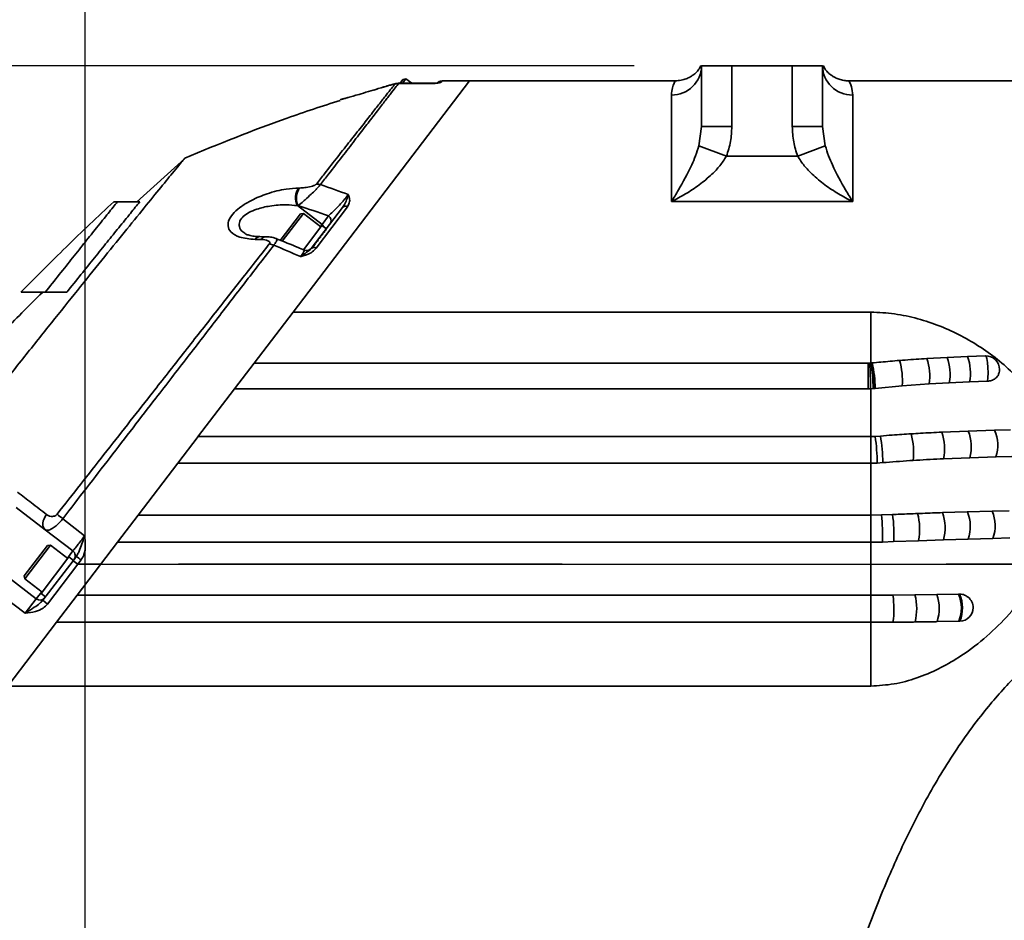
# Model space of a CAD drawing. Header units: millimetres. Extents: x -8713 to 3261, y -18743 to -8704.
# Tile 97 of 156: x -4123 to -3960, y -11282 to -11133. Entities that reach past the tile are written whole.
import ezdxf

# ---------------------------------------------------------------- set-up
doc = ezdxf.new("R2010")
doc.units = ezdxf.units.MM
doc.header["$LTSCALE"] = 10
doc.header["$PDSIZE"] = -1
doc.linetypes.add('CENTER', pattern=[50.8, 31.75, -6.35, 6.35, -6.35])
doc.layers.get('Defpoints').update_dxf_attribs({"true_color": 0x5e5e5e})
doc.layers.add('细实线层', color=7, linetype='Continuous')
doc.dimstyles.new('ISO-25', dxfattribs={"dimscale": 20, "dimtxt": 4, "dimasz": 3.05, "dimexe": 3, "dimexo": 0.625, "dimtad": 1, "dimdec": 0, "dimtxsty": 'Standard', "dimcen": 2.5, "dimclrd": 1, "dimclre": 1, "dimclrt": 4, "dimadec": 1, "dimazin": 2, "dimtfac": 1, "dimtdec": 0, "dimtmove": 0, "dimatfit": 0, "dimfxl": 1, "dimarcsym": 0})

# ---------------------------------------------------------------- blocks, each defined once
blk = doc.blocks.new('*U157')
at = {"color": 0, "linetype": 'CENTER', "transparency": 16777216}
blk.add_line((1087.7, 0), (-452.24, 0), dxfattribs=at)
blk = doc.blocks.new('*D178')
at = {"color": 1, "lineweight": -2, "transparency": 16777216}
for p, q in [((-4456.15, -11079.62), (-4456.15, -10887.56)), ((-4021.75, -11140.62), (-4516.15, -11140.62)), ((-4456.15, -11223.12), (-4456.15, -11140.62)), ((-4189.07, -11223.12), (-4516.15, -11223.12)), ((-4456.15, -11284.12), (-4456.15, -11345.12))]:
    blk.add_line(p, q, dxfattribs=at)
at = {"color": 1, "lineweight": 20, "transparency": 16777216}
for points in [[(-4466.32, -11079.62), (-4445.98, -11079.62), (-4456.15, -11140.62)], [(-4466.32, -11284.12), (-4445.98, -11284.12), (-4456.15, -11223.12)]]:
    blk.add_solid(points, dxfattribs=at)
at = {"layer": 'Defpoints', "color": 0, "lineweight": 20, "transparency": 16777216}
for p in [(-4456.15, -11140.62), (-4009.25, -11140.62), (-4176.57, -11223.12)]:
    blk.add_point(p, dxfattribs=at)
at = {"color": 4, "transparency": 16777216, "insert": (-4508.65, -10953.09), "char_height": 80, "attachment_point": 5, "rotation": 90}
blk.add_mtext('83', dxfattribs=at)
blk = doc.blocks.new('*D179')
at = {"color": 1, "lineweight": -2, "transparency": 16777216}
for p, q in [((-4112.58, -11271.71), (-4112.58, -10963.58)), ((-2969.38, -11152.6), (-2969.38, -10963.58)), ((-4051.58, -11023.58), (-3030.38, -11023.58))]:
    blk.add_line(p, q, dxfattribs=at)
at = {"color": 1, "lineweight": 20, "transparency": 16777216}
for points in [[(-4051.58, -11013.42), (-4051.58, -11033.75), (-4112.58, -11023.58)], [(-3030.38, -11013.42), (-3030.38, -11033.75), (-2969.38, -11023.58)]]:
    blk.add_solid(points, dxfattribs=at)
at = {"layer": 'Defpoints', "color": 0, "lineweight": 20, "transparency": 16777216}
for p in [(-2969.38, -11023.58), (-2969.38, -11165.1), (-4112.58, -11284.21)]:
    blk.add_point(p, dxfattribs=at)
at = {"color": 4, "transparency": 16777216, "insert": (-3540.98, -10971.08), "char_height": 80, "attachment_point": 5}
blk.add_mtext('1143', dxfattribs=at)
blk = doc.blocks.new('*D167')
at = {"color": 1, "lineweight": -2, "transparency": 16777216}
for p, q in [((-3328.92, -10865.5), (-3456.27, -10738.83)), ((-2624.13, -11223.12), (-2282.64, -11223.12))]:
    blk.add_line(p, q, dxfattribs=at)
blk.add_arc((-2969.38, -11223.12), 626.73, 5.57879, 129.5751, dxfattribs=at)
at = {"color": 1, "lineweight": 20, "transparency": 16777216}
for points in [[(-3361.81, -10747.55), (-3375.51, -10732.53), (-3413.73, -10781.15)], [(-2335.46, -11161.7), (-2355.77, -11162.69), (-2342.64, -11223.12)]]:
    blk.add_solid(points, dxfattribs=at)
at = {"layer": 'Defpoints', "color": 0, "lineweight": 20, "transparency": 16777216}
for p in [(-2526.61, -10779.56), (-3320.06, -10874.32), (-4176.57, -11223.12), (-2969.38, -11223.12), (-2636.63, -11223.12)]:
    blk.add_point(p, dxfattribs=at)
at = {"color": 4, "transparency": 16777216, "insert": (-2710.12, -10594.83), "char_height": 80, "attachment_point": 5, "rotation": 337.5769}
blk.add_mtext('130%%D', dxfattribs=at)
blk = doc.blocks.new('*D168')
at = {"color": 1, "lineweight": -2, "transparency": 16777216}
for p, q in [((-2624.13, -11223.12), (-2362.13, -11223.12)), ((-3337.5, -11596.02), (-3395.99, -11655.27))]:
    blk.add_line(p, q, dxfattribs=at)
blk.add_arc((-2969.38, -11223.12), 547.25, 231.7592, 353.6101, dxfattribs=at)
at = {"color": 1, "lineweight": 20, "transparency": 16777216}
for points in [[(-2435.68, -11283.46), (-2415.38, -11284.6), (-2422.13, -11223.12)], [(-3314.83, -11660.56), (-3301.38, -11645.32), (-3353.84, -11612.57)]]:
    blk.add_solid(points, dxfattribs=at)
at = {"layer": 'Defpoints', "color": 0, "lineweight": 20, "transparency": 16777216}
for p in [(-4176.57, -11223.12), (-2969.38, -11223.12), (-2636.63, -11223.12), (-3328.72, -11587.13), (-2967.03, -11770.37)]:
    blk.add_point(p, dxfattribs=at)
at = {"color": 4, "transparency": 16777216, "insert": (-2778.75, -11679.18), "char_height": 80, "attachment_point": 5, "rotation": 22.6847}
blk.add_mtext('130%%D', dxfattribs=at)
blk = doc.blocks.new('*D169')
at = {"color": 1, "lineweight": -2, "transparency": 16777216}
blk.add_arc((-3969.93, -11223.12), 395.04, 288.8561, 351.1439, dxfattribs=at)
at = {"color": 1, "lineweight": 20, "transparency": 16777216}
for points in [[(-3589.74, -11283.16), (-3569.46, -11284.73), (-3574.89, -11223.12)], [(-3839.72, -11606.81), (-3844.79, -11587.12), (-3901.33, -11612.16)]]:
    blk.add_solid(points, dxfattribs=at)
at = {"layer": 'Defpoints', "color": 0, "lineweight": 20, "transparency": 16777216}
for p in [(-4176.57, -11223.12), (-2636.63, -11223.12), (-3945.16, -11363.6), (-3734.03, -11539.99), (-3746.65, -12489.44)]:
    blk.add_point(p, dxfattribs=at)
at = {"color": 4, "transparency": 16777216, "insert": (-3707.87, -11443.02), "char_height": 80, "attachment_point": 5, "rotation": 50}
blk.add_mtext('80°', dxfattribs=at)

msp = doc.modelspace()

# ---------------------------------------------------------------- linework, layer by layer
at = {"color": 2, "linetype": 'CENTER'}
for p, q in [((-4112.58, -11393.12), (-4112.58, -11223.12)), ((-4112.58, -11223.12), (-2969.38, -11223.12))]:
    msp.add_line(p, q, dxfattribs=at)
at = {"color": 4}
for centre, radius, start, end in [((-4112.58, -12173.12), 1935.77, 290, 188), ((-4884.99, -12281.68), 1155.77, 26.45821, 69.54179)]:
    msp.add_arc(centre, radius, start, end, dxfattribs=at)
at = {"layer": '细实线层', "linetype": 'Continuous', "lineweight": 35}
for p, q in [((-4010.58, -11150.7), (-4010.58, -11140.62)), ((-4010.58, -11140.62), (-4005.58, -11140.62)), ((-4005.58, -11140.62), (-4005.58, -11150.7)), ((-4005.58, -11140.62), (-3995.58, -11140.62)), ((-3995.58, -11150.7), (-3995.58, -11140.62)), ((-3995.58, -11140.62), (-3990.58, -11140.62)), ((-3990.58, -11140.62), (-3990.58, -11150.7)), ((-4010.61, -11140.85), (-4010.61, -11140.85)), ((-3990.54, -11140.87), (-3990.54, -11140.87)), ((-4048.98, -11143.12), (-4078.19, -11181.4)), ((-4078.19, -11181.4), (-4048.98, -11143.12)), ((-4060.39, -11143.54), (-4060.73, -11143.54)), ((-4060.39, -11143.56), (-4060.72, -11143.56)), ((-4060.48, -11143.53), (-4059.99, -11142.88)), ((-4054.82, -11143.54), (-4060.39, -11143.54)), ((-4060.39, -11143.56), (-4060.39, -11143.54)), ((-4054.84, -11143.56), (-4060.39, -11143.56)), ((-4059.5, -11142.82), (-4060.05, -11143.54)), ((-4059.5, -11142.82), (-4059.99, -11142.88)), ((-4059.99, -11142.88), (-4059.99, -11142.88)), ((-4058.55, -11143.54), (-4059.5, -11142.82)), ((-4054.84, -11143.56), (-4054.82, -11143.54)), ((-4053.51, -11143.12), (-4053.68, -11143.35)), ((-4048.98, -11143.12), (-4053.51, -11143.12)), ((-4014.94, -11143.12), (-4048.98, -11143.12)), ((-3944.94, -11143.12), (-3986.18, -11143.12)), ((-4064.34, -11144.49), (-4064.84, -11144.65)), ((-4015.58, -11163.1), (-4015.58, -11145.48)), ((-3985.58, -11145.48), (-3985.58, -11163.1)), ((-4011.02, -11153.87), (-4010.58, -11150.7)), ((-4005.58, -11150.7), (-4010.58, -11150.7)), ((-3990.58, -11150.7), (-3995.58, -11150.7)), ((-3990.58, -11150.7), (-3990.13, -11153.87)), ((-4006.47, -11155.6), (-4011.02, -11153.87)), ((-3990.13, -11153.87), (-3994.68, -11155.6)), ((-4096.11, -11155.95), (-4104.09, -11163.19)), ((-4006.47, -11155.6), (-3994.68, -11155.6)), ((-4077.23, -11160.86), (-4077.09, -11160.86)), ((-4107.84, -11163.12), (-4107.23, -11163.12)), ((-4103.53, -11163.12), (-4107.23, -11163.12)), ((-3985.58, -11163.1), (-4015.58, -11163.1)), ((-4080.32, -11169.53), (-4076.97, -11165.14)), ((-4076.48, -11165.08), (-4079.99, -11169.67)), ((-4073.39, -11166.88), (-4077.47, -11163.77)), ((-4077.34, -11163.77), (-4077.47, -11163.77)), ((-4076.48, -11165.08), (-4076.97, -11165.14)), ((-4076.97, -11165.14), (-4076.97, -11165.14)), ((-4073.58, -11167.29), (-4076.48, -11165.08)), ((-4075.16, -11170.85), (-4070, -11164.08)), ((-4069.2, -11163.95), (-4074.37, -11170.8)), ((-4073.39, -11166.88), (-4072.32, -11165.47)), ((-4073.4, -11167.05), (-4076.48, -11171.09)), ((-4073.66, -11167.23), (-4073.39, -11166.88)), ((-4072.64, -11167.63), (-4073.4, -11167.05)), ((-4073.24, -11168.48), (-4073.31, -11168.42)), ((-4073.31, -11168.42), (-4073.24, -11168.48)), ((-4072.95, -11168.1), (-4073.02, -11168.04)), ((-4073.02, -11168.04), (-4072.95, -11168.1)), ((-4072.74, -11167.82), (-4072.81, -11167.77)), ((-4072.81, -11167.77), (-4072.74, -11167.82)), ((-4072.63, -11167.68), (-4072.7, -11167.62)), ((-4072.7, -11167.62), (-4072.63, -11167.68)), ((-4083.48, -11169.38), (-4084.47, -11169.36)), ((-4082.69, -11168.92), (-4083.68, -11168.9)), ((-4074.49, -11170.12), (-4074.56, -11170.06)), ((-4074.56, -11170.06), (-4074.49, -11170.12)), ((-4074.49, -11170.12), (-4074.49, -11170.12)), ((-4074.03, -11169.51), (-4074.1, -11169.46)), ((-4074.1, -11169.46), (-4074.03, -11169.51)), ((-4073.61, -11168.96), (-4073.68, -11168.9)), ((-4073.68, -11168.9), (-4073.61, -11168.96)), ((-4074.97, -11170.75), (-4075.04, -11170.69)), ((-4075.04, -11170.69), (-4075.04, -11170.69)), ((-4075.04, -11170.69), (-4074.97, -11170.75)), ((-4119.21, -11178.12), (-4115.64, -11178.12)), ((-4084.63, -11189.85), (-4078.19, -11181.4)), ((-4078.19, -11181.4), (-3982.58, -11181.4)), ((-3969.95, -11188.89), (-3973.32, -11189.07)), ((-3966.59, -11188.74), (-3969.95, -11188.89)), ((-3963.6, -11188.63), (-3966.59, -11188.74)), ((-4084.63, -11189.85), (-4087.85, -11194.07)), ((-3983.02, -11189.85), (-4084.63, -11189.85)), ((-3982.79, -11189.84), (-3983.02, -11189.85)), ((-3983.02, -11189.85), (-3983.02, -11194.07)), ((-3982.58, -11189.83), (-3982.79, -11189.84)), ((-3982.48, -11189.82), (-3982.58, -11189.83)), ((-3982.37, -11189.81), (-3982.48, -11189.82)), ((-3966.26, -11192.94), (-3963.29, -11192.83)), ((-4093.98, -11202.1), (-4087.85, -11194.07)), ((-4087.85, -11194.07), (-3983.02, -11194.07)), ((-3982.62, -11194.06), (-3983.02, -11194.07)), ((-3982.62, -11194.06), (-3982.58, -11194.06)), ((-3982.58, -11194.06), (-3982.2, -11194.04)), ((-3982.2, -11194.04), (-3982.02, -11194.02)), ((-3982.02, -11194.02), (-3981.85, -11194.01)), ((-3981.85, -11194.01), (-3977.39, -11193.59)), ((-3977.39, -11193.59), (-3972.93, -11193.27)), ((-3972.93, -11193.27), (-3969.59, -11193.08)), ((-3969.59, -11193.08), (-3966.26, -11192.94)), ((-3966.45, -11201.07), (-3970.83, -11201.26)), ((-3962.09, -11200.93), (-3966.45, -11201.07)), ((-3959.46, -11200.86), (-3962.09, -11200.93)), ((-4093.89, -11201.99), (-4097.26, -11206.4)), ((-3982.58, -11201.99), (-4093.89, -11201.99)), ((-3981.85, -11201.96), (-3982.58, -11201.99)), ((-3982.58, -11201.99), (-3982.58, -11206.4)), ((-3980.99, -11201.9), (-3981.85, -11201.96)), ((-3970.55, -11205.66), (-3966.2, -11205.48)), ((-3966.2, -11205.48), (-3961.86, -11205.34)), ((-3961.86, -11205.34), (-3959.25, -11205.27)), ((-4103.82, -11214.99), (-4097.26, -11206.4)), ((-4097.26, -11206.4), (-3982.58, -11206.4)), ((-3982.58, -11206.4), (-3981.53, -11206.36)), ((-3981.53, -11206.36), (-3980.61, -11206.29)), ((-4119.2, -11217.39), (-4123.99, -11213.73)), ((-4116.27, -11215.57), (-4112.67, -11218.42)), ((-4103.81, -11214.98), (-4107.24, -11219.48)), ((-3982.58, -11214.98), (-4103.81, -11214.98)), ((-3980.81, -11214.95), (-3982.58, -11214.98)), ((-3982.58, -11214.98), (-3982.58, -11219.48)), ((-3978.99, -11214.88), (-3980.81, -11214.95)), ((-3966.61, -11214.45), (-3970.71, -11214.57)), ((-3962.52, -11214.33), (-3966.61, -11214.45)), ((-3959.71, -11214.26), (-3962.52, -11214.33)), ((-4114.61, -11220.89), (-4119.2, -11217.39)), ((-3970.55, -11219.07), (-3966.47, -11218.94)), ((-3966.47, -11218.94), (-3962.39, -11218.83)), ((-3962.39, -11218.83), (-3959.59, -11218.76)), ((-4122.65, -11225.01), (-4118.83, -11220)), ((-4118.34, -11219.93), (-4122.59, -11225.5)), ((-4118.34, -11219.93), (-4118.83, -11220)), ((-4118.83, -11220), (-4118.83, -11220)), ((-4115.44, -11222.15), (-4118.34, -11219.93)), ((-4113.91, -11228.22), (-4107.24, -11219.48)), ((-4107.24, -11219.48), (-3982.58, -11219.48)), ((-3982.58, -11219.48), (-3980.66, -11219.45)), ((-3980.66, -11219.45), (-3978.8, -11219.37)), ((-3978.8, -11219.37), (-3974.67, -11219.21)), ((-3974.67, -11219.21), (-3970.55, -11219.07)), ((-4115.26, -11221.91), (-4119.87, -11227.95)), ((-4115.52, -11222.09), (-4114.61, -11220.89)), ((-4114.5, -11222.49), (-4115.26, -11221.91)), ((-4114.59, -11222.52), (-4114.04, -11221.8)), ((-4119.6, -11229.08), (-4114.59, -11222.52)), ((-4113.79, -11223.12), (-4118.8, -11229.69)), ((-4114.59, -11222.52), (-4113.79, -11223.12)), ((-4114.49, -11222.53), (-4114.56, -11222.48)), ((-4114.56, -11222.48), (-4114.49, -11222.53)), ((-4113.25, -11222.4), (-4113.79, -11223.12)), ((-4113.79, -11223.12), (-4110.02, -11223.12)), ((-4125.35, -11225.27), (-4120.67, -11228.84)), ((-4122.65, -11225.01), (-4122.59, -11225.5)), ((-4122.59, -11225.5), (-4119.68, -11227.71)), ((-4122.49, -11231.23), (-4125.93, -11228.61)), ((-4120.67, -11228.84), (-4119.76, -11227.65)), ((-4119.87, -11227.95), (-4119.15, -11228.5)), ((-4113.91, -11228.22), (-4117.33, -11232.7)), ((-3982.58, -11228.22), (-4113.91, -11228.22)), ((-3978.92, -11228.21), (-3982.58, -11228.22)), ((-3982.58, -11228.22), (-3982.58, -11232.7)), ((-3975.27, -11228.18), (-3978.92, -11228.21)), ((-3971.66, -11228.13), (-3975.27, -11228.18)), ((-3968.07, -11228.07), (-3971.66, -11228.13)), ((-3967.89, -11228.06), (-3968.07, -11228.07)), ((-4122.49, -11231.23), (-4120.67, -11228.84)), ((-4119.6, -11229.08), (-4118.8, -11229.69)), ((-4125.38, -11243.26), (-4117.31, -11232.67)), ((-4117.33, -11232.7), (-3982.58, -11232.7)), ((-3971.63, -11232.61), (-3968.03, -11232.54)), ((-3968.03, -11232.54), (-3967.85, -11232.54)), ((-3982.58, -11243.26), (-4125.38, -11243.26))]:
    msp.add_line(p, q, dxfattribs=at)
at = {"layer": '细实线层', "linetype": 'Continuous', "lineweight": 35, "flags": 128}
for points in [[(-3963.29, -11192.83), (-3963.2, -11192.24), (-3963.17, -11191.44), (-3963.19, -11190.56), (-3963.26, -11189.72), (-3963.38, -11189.07), (-3963.52, -11188.69), (-3963.6, -11188.63)], [(-4118.96, -11214.89), (-4119.19, -11215.22), (-4119.38, -11215.58), (-4119.51, -11215.94), (-4119.58, -11216.3), (-4119.58, -11216.64), (-4119.52, -11216.94), (-4119.38, -11217.19), (-4119.2, -11217.39)]]:
    msp.add_lwpolyline(points, dxfattribs=at)
at = {"layer": '细实线层', "linetype": 'Continuous', "lineweight": 35}
for centre, radius, start, end in [((-4015.51, -11140.55), 4.93, 269.1577, 359.1321), ((-3985.65, -11140.55), 4.93, 180.8679, 270.8423), ((-4060.74, -11145.55), 1.99, 89.4959, 106.8621), ((-4054.82, -11142.54), 1, 267.6076, 275.6596), ((-4053.51, -11144.12), 1, 95.0326, 142.655), ((-4053.69, -11144.34), 0.997, 89.7429, 114.9309), ((-4074.23, -11162.18), 1.97, 72.547, 93.0741), ((-4074.98, -11162.51), 2.79, 143.6197, 206.6693), ((-4074.84, -11162.51), 2.8, 143.6347, 206.637), ((-4069.51, -11164.57), 0.695, 64.0876, 134.9222), ((-4072.8, -11166.25), 0.913, 330.2218, 58.6111), ((-4074.1, -11167.83), 1.18, 24.465, 53.1937), ((-4083.64, -11169.88), 0.976, 92.2933, 147.9928), ((-4082.65, -11169.89), 0.977, 92.5284, 148.1836), ((-4082.32, -11172.39), 2.28, 65.1046, 84.6969), ((-4075.94, -11170.21), 1, 247.0312, 322.653), ((-4074.73, -11171.36), 0.67, 56.9471, 129.8773), ((-3988.43, -11192.64), 11.08, 355.075, 17.0385), ((-3981.77, -11191.98), 8.94, 351.7083, 18.9743), ((-3977.47, -11191.64), 8.01, 349.6215, 20.113), ((-3973.59, -11191.4), 7.5, 348.2039, 20.8151), ((-3963.53, -11190.88), 2.25, 0, 91.8912), ((-4040, -11194.17), 57.38, 0.1067, 4.3259), ((-4005.45, -11194.02), 23.25, 359.9503, 10.3791), ((-4001.01, -11193.97), 18.99, 359.8455, 12.6268), ((-3998.62, -11193.93), 16.76, 359.7251, 14.2158), ((-3963.53, -11190.88), 2.25, 346.867, 0), ((-3973.03, -11203.65), 7.07, 345.0307, 21.4074), ((-3967.96, -11203.44), 6.38, 342.7309, 23.1628), ((-4013.42, -11206.49), 31.89, 0.2342, 8.1693), ((-4003.21, -11206.06), 22.6, 359.4144, 10.6205), ((-3987.14, -11204.57), 11.64, 353.2869, 15.1369), ((-3978.86, -11203.98), 8.48, 348.542, 18.7119), ((-4129.05, -11231.75), 20.62, 51.7, 55.0432), ((-4016.91, -11218.47), 36.26, 358.4612, 5.57), ((-3998.45, -11217.99), 19.7, 355.9564, 9.0608), ((-3984.89, -11217.36), 10.39, 349.7562, 14.765), ((-3978.01, -11217.08), 7.72, 345.0725, 18.9609), ((-3972.52, -11216.88), 6.4, 341.2142, 22.4001), ((-3967.8, -11216.73), 5.8, 338.7932, 24.4409), ((-4115.21, -11221.69), 1, 322.655, 52.655), ((-4134.44, -11249.76), 34.6, 52.2448, 53.8916), ((-4120.07, -11228.05), 1, 232.655, 322.655), ((-3994.87, -11230.48), 16.11, 352.103, 8.0958), ((-3984.13, -11230.46), 9.14, 346.0475, 14.4141), ((-3978.05, -11230.41), 6.79, 341.1001, 19.6332), ((-3973.45, -11230.36), 5.85, 338.0426, 23.03), ((-3973.24, -11230.35), 5.82, 337.9292, 23.1617), ((-3967.9, -11230.29), 2.25, 0, 50.2153), ((-3967.9, -11230.29), 2.25, 271.2816, 0)]:
    msp.add_arc(centre, radius, start, end, dxfattribs=at)
for centre, major_axis, ratio, start_param, end_param in [((-4055.77, -11223.12), (139.81, -64.98), 0.333767, 1.818622, 1.851268), ((-4057.21, -11225), (140.04, -62.06), 0.325473, 1.821071, 1.856834), ((-4074.92, -11170.67), (2.54, 2.84), 0.082269, 0.763845, 0.973285), ((-4074.99, -11170.62), (2.59, 2.8), 0.064148, 0.763204, 0.972644), ((-4074.92, -11170.67), (2.49, 2.88), 0.096894, 0.553727, 0.763167), ((-4074.99, -11170.62), (2.54, 2.84), 0.082284, 0.554208, 0.763648), ((-4074.92, -11170.67), (2.42, 2.93), 0.107296, 0.34259, 0.552029), ((-4074.99, -11170.62), (2.49, 2.88), 0.096906, 0.34409, 0.553529), ((-4074.92, -11170.67), (2.35, 2.99), 0.112943, 0.130721, 0.340161), ((-4074.99, -11170.62), (2.42, 2.93), 0.107303, 0.132951, 0.34239), ((-4074.92, -11170.67), (2.28, 3.04), 0.113537, 6.282133, 6.411177), ((-4074.99, -11170.62), (2.35, 2.99), 0.112946, 0.001675, 0.130521), ((-4074.92, -11170.67), (2.64, 2.76), 0.020707, 1.388001, 1.59744), ((-4074.99, -11170.62), (2.65, 2.76), 0.002713, 4.688571, 4.89801), ((-4074.92, -11170.67), (2.62, 2.78), 0.043309, 1.180805, 1.390244), ((-4074.99, -11170.62), (2.64, 2.76), 0.020729, 1.178366, 1.387806), ((-4074.92, -11170.67), (2.59, 2.8), 0.06413, 0.97284, 1.18228), ((-4074.99, -11170.62), (2.62, 2.78), 0.043329, 0.97117, 1.180609), ((-4089.24, -11223.12), (139.81, -64.98), 0.333767, 1.637852, 1.668936), ((-4116.77, -11225.53), (2.28, 3.04), 0.113537, 6.282133, 6.411177), ((-4116.85, -11225.47), (2.35, 2.99), 0.112946, 0.001675, 0.130521)]:
    msp.add_ellipse(centre, major_axis=major_axis, ratio=ratio, start_param=start_param, end_param=end_param, dxfattribs=at)
for points, knots in [([(-4010.73, -11140.59), (-4010.73, -11140.6), (-4010.75, -11140.71), (-4010.87, -11140.98), (-4011.11, -11141.32), (-4011.36, -11141.62), (-4011.65, -11141.9), (-4012, -11142.18), (-4012.48, -11142.5), (-4013.15, -11142.82), (-4013.99, -11143.07), (-4014.62, -11143.11), (-4014.95, -11143.12)], [0, 0, 0, 0, 0.029652, 0.357183, 0.543328, 0.658683, 0.728845, 0.779995, 0.828952, 0.879237, 0.937289, 1, 1, 1, 1]), ([(-3986.18, -11143.11), (-3986.4, -11143.11), (-3986.91, -11143.11), (-3987.64, -11142.94), (-3988.33, -11142.68), (-3988.86, -11142.39), (-3989.25, -11142.11), (-3989.55, -11141.86), (-3989.78, -11141.63), (-3989.99, -11141.39), (-3990.18, -11141.13), (-3990.35, -11140.84), (-3990.4, -11140.67), (-3990.43, -11140.57)], [0, 0, 0, 0, 0.041338, 0.094276, 0.142144, 0.185483, 0.228593, 0.277599, 0.339994, 0.427314, 0.55634, 0.752778, 1, 1, 1, 1]), ([(-4074.33, -11160.21), (-4073.88, -11159.63), (-4072.64, -11158.06), (-4070.75, -11155.64), (-4068.7, -11153.03), (-4066.84, -11150.67), (-4065.21, -11148.6), (-4063.84, -11146.85), (-4062.73, -11145.44), (-4061.85, -11144.32), (-4061.49, -11143.87), (-4061.32, -11143.64)], [0, 0, 0, 0, 0.0670195, 0.1836133, 0.3001991, 0.4191987, 0.5381892, 0.652112, 0.7660275, 0.8830162, 1, 1, 1, 1]), ([(-4060.72, -11143.56), (-4060.89, -11143.78), (-4061.23, -11144.22), (-4062.09, -11145.32), (-4063.19, -11146.75), (-4064.56, -11148.53), (-4066.16, -11150.6), (-4067.99, -11152.97), (-4070.03, -11155.62), (-4071.94, -11158.1), (-4073.19, -11159.71), (-4073.63, -11160.29)], [0, 0, 0, 0, 0.113912, 0.227828, 0.344874, 0.461927, 0.578434, 0.694949, 0.813978, 0.933015, 1, 1, 1, 1]), ([(-4061.32, -11143.64), (-4061.31, -11143.64), (-4061.31, -11143.64), (-4061.33, -11143.63), (-4061.41, -11143.65), (-4061.59, -11143.69), (-4061.87, -11143.77), (-4062.7, -11144), (-4063.46, -11144.23), (-4064.09, -11144.42)], [0, 0, 0, 0, 0.009539, 0.042185, 0.094802, 0.14674, 0.272077, 0.392482, 1, 1, 1, 1]), ([(-4060.73, -11143.54), (-4060.82, -11143.54), (-4060.98, -11143.55), (-4061.19, -11143.59), (-4061.48, -11143.65), (-4062.02, -11143.8), (-4062.79, -11144.02), (-4063.36, -11144.2), (-4063.62, -11144.28)], [0, 0, 0, 0, 0.087687, 0.150742, 0.217629, 0.426674, 0.742479, 1, 1, 1, 1]), ([(-4054.11, -11143.45), (-4054.11, -11143.45), (-4054.08, -11143.44), (-4054.08, -11143.44), (-4054.12, -11143.45), (-4054.32, -11143.49), (-4054.62, -11143.53), (-4054.87, -11143.55), (-4054.93, -11143.56)], [0, 0, 0, 0, 0.000897, 0.104564, 0.258984, 0.509619, 0.877154, 1, 1, 1, 1]), ([(-4053.68, -11143.35), (-4053.73, -11143.37), (-4053.83, -11143.43), (-4054.28, -11143.5), (-4054.66, -11143.54), (-4054.8, -11143.55), (-4054.84, -11143.56), (-4054.84, -11143.56)], [0, 0, 0, 0, 0.376745, 0.79039, 0.950217, 0.996544, 1, 1, 1, 1]), ([(-4054.84, -11143.56), (-4054.84, -11143.56), (-4054.82, -11143.55), (-4054.77, -11143.54), (-4054.74, -11143.54), (-4054.72, -11143.54)], [0, 0, 0, 0, 0.033977, 0.44082, 1, 1, 1, 1]), ([(-4015.58, -11145.48), (-4015.54, -11145.05), (-4015.46, -11144.19), (-4015.1, -11143.45), (-4014.91, -11143.1), (-4014.93, -11143.16), (-4014.94, -11143.17)], [0, 0, 0, 0, 0.299033, 0.598178, 0.903673, 1, 1, 1, 1]), ([(-3986.18, -11143.23), (-3986.2, -11143.21), (-3986.23, -11143.15), (-3985.75, -11143.9), (-3985.63, -11144.99), (-3985.58, -11145.48)], [0, 0, 0, 0, 0.2155187, 0.6458149, 1, 1, 1, 1]), ([(-4064.09, -11144.42), (-4064.64, -11144.59), (-4065.75, -11144.92), (-4067.52, -11145.44), (-4069.11, -11145.89), (-4070.25, -11146.21), (-4070.35, -11146.24), (-4070.4, -11146.25)], [0, 0, 0, 0, 0.171911, 0.349807, 0.601636, 0.811806, 1, 1, 1, 1]), ([(-4070.37, -11146.36), (-4073.31, -11147.31), (-4082.01, -11150.14), (-4090.48, -11153.6), (-4096.08, -11155.9)], [0, 0, 0, 0, 0.338618, 1, 1, 1, 1]), ([(-4068.82, -11145.81), (-4068.82, -11145.81), (-4069.14, -11145.9), (-4069.6, -11146.03), (-4070.11, -11146.17), (-4070.3, -11146.22), (-4070.31, -11146.22), (-4070.32, -11146.22)], [0, 0, 0, 0, 0.000717, 0.33311, 0.646784, 0.930489, 1, 1, 1, 1]), ([(-4005.58, -11150.7), (-4005.61, -11151.53), (-4005.69, -11153.2), (-4006.21, -11154.79), (-4006.47, -11155.6)], [0, 0, 0, 0, 0.491825, 1, 1, 1, 1]), ([(-3994.68, -11155.6), (-3994.94, -11154.82), (-3995.46, -11153.22), (-3995.54, -11151.55), (-3995.58, -11150.7)], [0, 0, 0, 0, 0.491769, 1, 1, 1, 1]), ([(-4015.58, -11163.1), (-4015.57, -11163.1), (-4015.18, -11162.48), (-4014.03, -11160.6), (-4012.67, -11158.09), (-4011.56, -11155.54), (-4011.2, -11154.43), (-4011.02, -11153.87)], [0, 0, 0, 0, 0.001889, 0.24011, 0.701938, 0.851152, 1, 1, 1, 1]), ([(-3990.13, -11153.87), (-3989.95, -11154.43), (-3989.6, -11155.54), (-3988.48, -11158.09), (-3987.12, -11160.6), (-3985.97, -11162.48), (-3985.58, -11163.1), (-3985.58, -11163.1)], [0, 0, 0, 0, 0.148848, 0.298062, 0.75989, 0.998111, 1, 1, 1, 1]), ([(-4147.19, -11219.88), (-4145.01, -11217.11), (-4140.66, -11211.56), (-4134.18, -11203.33), (-4128.34, -11195.94), (-4123.17, -11189.44), (-4118.66, -11183.79), (-4114.34, -11178.4), (-4110.26, -11173.33), (-4106.5, -11168.68), (-4103.14, -11164.53), (-4100.28, -11161.02), (-4098.29, -11158.59), (-4097.03, -11157.06), (-4096.36, -11156.23), (-4096.05, -11155.86), (-4096.1, -11155.93), (-4096.11, -11155.94)], [0, 0, 0, 0, 0.094113, 0.188224, 0.282331, 0.352924, 0.423514, 0.494101, 0.564683, 0.635259, 0.705827, 0.776382, 0.846925, 0.893978, 0.941024, 0.988071, 1, 1, 1, 1]), ([(-4006.47, -11155.6), (-4006.82, -11156.14), (-4007.52, -11157.21), (-4009.06, -11158.8), (-4010.96, -11160.38), (-4013.23, -11161.87), (-4014.79, -11162.71), (-4015.57, -11163.1), (-4015.58, -11163.1)], [0, 0, 0, 0, 0.1534037, 0.3073877, 0.5360738, 0.7651527, 0.9983971, 1, 1, 1, 1]), ([(-3985.58, -11163.1), (-3985.58, -11163.1), (-3986.37, -11162.71), (-3987.92, -11161.87), (-3990.19, -11160.38), (-3992.09, -11158.8), (-3993.64, -11157.21), (-3994.34, -11156.14), (-3994.68, -11155.6)], [0, 0, 0, 0, 0.001603, 0.234847, 0.463926, 0.692612, 0.846596, 1, 1, 1, 1]), ([(-4073.63, -11160.29), (-4073.7, -11160.37), (-4073.84, -11160.53), (-4074.12, -11160.83), (-4074.56, -11161.29), (-4075.29, -11162), (-4075.97, -11162.62), (-4076.71, -11163.26), (-4077.06, -11163.54), (-4077.34, -11163.77)], [0, 0, 0, 0, 0.072727, 0.14022, 0.244868, 0.41281, 0.665481, 0.736798, 1, 1, 1, 1]), ([(-4077.09, -11160.86), (-4076.82, -11160.84), (-4076.23, -11160.82), (-4075.42, -11160.69), (-4074.82, -11160.51), (-4074.55, -11160.38), (-4074.41, -11160.29), (-4074.36, -11160.23), (-4074.33, -11160.21)], [0, 0, 0, 0, 0.319792, 0.680591, 0.83363, 0.911653, 0.955627, 1, 1, 1, 1]), ([(-4084.47, -11169.36), (-4085.37, -11169.28), (-4087.03, -11169.13), (-4088.5, -11168.26), (-4089.05, -11167.21), (-4088.84, -11166.08), (-4088.02, -11164.93), (-4086.7, -11163.83), (-4084.84, -11162.73), (-4082.27, -11161.68), (-4079.53, -11160.99), (-4077.91, -11160.9), (-4077.23, -11160.86)], [0, 0, 0, 0, 0.1402673, 0.2591411, 0.3514879, 0.4290849, 0.5068221, 0.5790028, 0.6555463, 0.7652327, 0.901109, 1, 1, 1, 1]), ([(-4072.32, -11165.47), (-4072.09, -11165.26), (-4071.62, -11164.84), (-4070.76, -11163.97), (-4070.07, -11163.21), (-4069.6, -11162.65), (-4069.3, -11162.28), (-4069.12, -11162.05), (-4069.04, -11161.94)], [0, 0, 0, 0, 0.24904, 0.494523, 0.714981, 0.79687, 0.904004, 1, 1, 1, 1]), ([(-4069.04, -11161.94), (-4069.04, -11161.95), (-4069.06, -11162), (-4069.11, -11162.21), (-4069.26, -11162.7), (-4069.53, -11163.39), (-4069.86, -11163.87), (-4070, -11164.08)], [0, 0, 0, 0, 0.003919, 0.091362, 0.331822, 0.711219, 1, 1, 1, 1]), ([(-4069.04, -11161.94), (-4069.04, -11161.95), (-4069.02, -11162), (-4068.93, -11162.18), (-4068.79, -11162.62), (-4068.8, -11163.27), (-4069.07, -11163.73), (-4069.2, -11163.95)], [0, 0, 0, 0, 0.002937, 0.076621, 0.290385, 0.671787, 1, 1, 1, 1]), ([(-4107.84, -11163.12), (-4110.49, -11165.61), (-4115.7, -11170.51), (-4120.73, -11175.59), (-4123.2, -11178.09)], [0, 0, 0, 0, 0.508397, 1, 1, 1, 1]), ([(-4119.21, -11178.12), (-4118.42, -11177.13), (-4116.84, -11175.14), (-4114.62, -11172.35), (-4112.55, -11169.75), (-4110.55, -11167.26), (-4108.69, -11164.94), (-4107.72, -11163.73), (-4107.23, -11163.12)], [0, 0, 0, 0, 0.154376, 0.308735, 0.466962, 0.625159, 0.811254, 1, 1, 1, 1]), ([(-4115.64, -11178.12), (-4114.84, -11177.13), (-4113.25, -11175.14), (-4111.01, -11172.36), (-4108.91, -11169.76), (-4106.89, -11167.26), (-4105.01, -11164.94), (-4104.03, -11163.73), (-4103.53, -11163.12)], [0, 0, 0, 0, 0.154394, 0.308771, 0.467011, 0.625221, 0.811278, 1, 1, 1, 1]), ([(-4077.47, -11163.77), (-4078.08, -11163.71), (-4079.5, -11163.57), (-4081.81, -11163.75), (-4083.95, -11164.24), (-4085.48, -11164.88), (-4086.48, -11165.56), (-4086.89, -11166.11), (-4087.11, -11166.66), (-4087.11, -11167.32), (-4086.75, -11167.98), (-4086.27, -11168.25), (-4086.15, -11168.32)], [0, 0, 0, 0, 0.1383274, 0.3263309, 0.4725154, 0.5695178, 0.6569272, 0.7379757, 0.7492996, 0.8436485, 0.9621723, 1, 1, 1, 1]), ([(-4083.68, -11168.9), (-4083.69, -11168.9), (-4084.14, -11168.92), (-4084.83, -11168.82), (-4085.63, -11168.65), (-4086.07, -11168.45), (-4086.15, -11168.38), (-4086.18, -11168.36)], [0, 0, 0, 0, 0.0038976, 0.3368927, 0.6116009, 0.8610338, 1, 1, 1, 1]), ([(-4117.24, -11214.85), (-4114.64, -11211.54), (-4109.41, -11204.89), (-4102.55, -11196.14), (-4096.63, -11188.6), (-4091.62, -11182.22), (-4086.73, -11176), (-4083.65, -11172.07), (-4082.11, -11170.11)], [0, 0, 0, 0, 0.2085818, 0.4193503, 0.5626653, 0.7059687, 0.8529951, 1, 1, 1, 1]), ([(-4082.11, -11170.11), (-4082.1, -11170.1), (-4082.06, -11170.05), (-4082.03, -11169.95), (-4082.05, -11169.82), (-4082.15, -11169.7), (-4082.55, -11169.46), (-4083.06, -11169.41), (-4083.48, -11169.38)], [0, 0, 0, 0, 0.0199023, 0.089901, 0.1591991, 0.2843643, 0.4086007, 1, 1, 1, 1]), ([(-4080.91, -11169.24), (-4081.09, -11169.18), (-4081.56, -11169.01), (-4082.16, -11168.93), (-4082.58, -11168.93), (-4082.69, -11168.93)], [0, 0, 0, 0, 0.311175, 0.81531, 1, 1, 1, 1]), ([(-4080.92, -11169.27), (-4080.9, -11169.26), (-4080.83, -11169.25), (-4080.83, -11169.38), (-4080.89, -11169.59), (-4081.06, -11169.89), (-4081.22, -11170.13), (-4081.33, -11170.28), (-4081.36, -11170.32)], [0, 0, 0, 0, 0.080149, 0.311192, 0.578398, 0.7502, 0.943362, 1, 1, 1, 1]), ([(-4076.33, -11171.14), (-4076.67, -11170.99), (-4078.2, -11170.35), (-4079.72, -11169.73), (-4080.91, -11169.25)], [0, 0, 0, 0, 0.223134, 1, 1, 1, 1]), ([(-4081.36, -11170.32), (-4082.85, -11172.25), (-4085.83, -11176.11), (-4090.63, -11182.34), (-4095.65, -11188.85), (-4101.6, -11196.55), (-4108.47, -11205.46), (-4113.66, -11212.18), (-4116.27, -11215.57)], [0, 0, 0, 0, 0.143213, 0.286446, 0.433642, 0.580851, 0.789291, 1, 1, 1, 1]), ([(-4074.37, -11170.8), (-4074.56, -11171.02), (-4074.98, -11171.47), (-4075.83, -11171.9), (-4076.53, -11172.11), (-4076.88, -11172.19), (-4076.97, -11172.21), (-4076.97, -11172.21)], [0, 0, 0, 0, 0.311694, 0.665901, 0.909393, 0.99721, 1, 1, 1, 1]), ([(-4076.97, -11172.21), (-4076.97, -11172.21), (-4076.89, -11172.15), (-4076.6, -11171.96), (-4076.1, -11171.63), (-4075.54, -11171.26), (-4075.28, -11170.97), (-4075.16, -11170.85)], [0, 0, 0, 0, 0.003732, 0.108204, 0.380819, 0.729873, 1, 1, 1, 1]), ([(-4076.97, -11172.21), (-4076.87, -11172.07), (-4076.6, -11171.72), (-4076.34, -11171.32), (-4076.25, -11171.11), (-4076.33, -11171.15), (-4076.33, -11171.15)], [0, 0, 0, 0, 0.220723, 0.575798, 0.969164, 1, 1, 1, 1]), ([(-4119.65, -11178.14), (-4120.8, -11179.26), (-4124.11, -11182.49), (-4127.21, -11185.91), (-4129.23, -11188.15)], [0, 0, 0, 0, 0.347775, 1, 1, 1, 1]), ([(-4119.21, -11178.12), (-4120.16, -11178.12), (-4122.07, -11178.12), (-4123.17, -11178.12), (-4123.17, -11178.12), (-4123.18, -11178.12)], [0, 0, 0, 0, 0.406442, 0.812866, 1, 1, 1, 1]), ([(-3982.58, -11181.4), (-3981.26, -11181.46), (-3978.64, -11181.58), (-3974.79, -11182.43), (-3971.11, -11183.66), (-3967.6, -11185.27), (-3964.3, -11187.21), (-3961.22, -11189.47), (-3958.41, -11192.03), (-3955.9, -11194.88), (-3953.75, -11198.01), (-3952.02, -11201.43), (-3950.83, -11205.08), (-3950.29, -11208.93), (-3950.45, -11212.81), (-3951.21, -11216.5), (-3952.37, -11219.96), (-3953.4, -11222.05), (-3953.92, -11223.12)], [0, 0, 0, 0, 0.063197, 0.126585, 0.19014, 0.253252, 0.317106, 0.3806, 0.444386, 0.507779, 0.571434, 0.634458, 0.699068, 0.761069, 0.824238, 0.887781, 0.942685, 1, 1, 1, 1]), ([(-3982.58, -11189.69), (-3982.58, -11188.32), (-3982.58, -11185.41), (-3982.58, -11182.78), (-3982.58, -11181.4)], [0, 0, 0, 0, 0.473583, 1, 1, 1, 1]), ([(-3977.83, -11189.39), (-3978.86, -11189.48), (-3980.37, -11189.61), (-3981.88, -11189.76), (-3982.37, -11189.81)], [0, 0, 0, 0, 0.677249, 1, 1, 1, 1]), ([(-3973.32, -11189.07), (-3974.5, -11189.15), (-3976.01, -11189.25), (-3977.51, -11189.37), (-3977.83, -11189.39)], [0, 0, 0, 0, 0.787368, 1, 1, 1, 1]), ([(-3963.29, -11192.83), (-3963.05, -11192.8), (-3962.57, -11192.75), (-3961.96, -11192.4), (-3961.51, -11191.93), (-3961.4, -11191.56), (-3961.36, -11191.39)], [0, 0, 0, 0, 0.253282, 0.519761, 0.786249, 1, 1, 1, 1]), ([(-3982.58, -11202.1), (-3982.58, -11199.7), (-3982.58, -11196.97), (-3982.58, -11194.38), (-3982.58, -11194.06)], [0, 0, 0, 0, 0.877477, 1, 1, 1, 1]), ([(-3975.9, -11201.53), (-3976.94, -11201.6), (-3978.64, -11201.71), (-3980.34, -11201.84), (-3980.99, -11201.9)], [0, 0, 0, 0, 0.614077, 1, 1, 1, 1]), ([(-3970.83, -11201.26), (-3972, -11201.31), (-3973.69, -11201.4), (-3975.38, -11201.5), (-3975.9, -11201.53)], [0, 0, 0, 0, 0.691652, 1, 1, 1, 1]), ([(-3980.61, -11206.29), (-3979.11, -11206.18), (-3977.44, -11206.05), (-3975.76, -11205.94), (-3975.58, -11205.93)], [0, 0, 0, 0, 0.890434, 1, 1, 1, 1]), ([(-3975.58, -11205.93), (-3974.09, -11205.84), (-3972.41, -11205.75), (-3970.73, -11205.67), (-3970.55, -11205.66)], [0, 0, 0, 0, 0.889254, 1, 1, 1, 1]), ([(-3982.58, -11214.99), (-3982.58, -11213.55), (-3982.58, -11210.65), (-3982.58, -11207.82), (-3982.58, -11206.4)], [0, 0, 0, 0, 0.5, 1, 1, 1, 1]), ([(-4123.77, -11211.16), (-4123.01, -11211.75), (-4121.43, -11212.98), (-4119.8, -11214.24), (-4118.96, -11214.89)], [0, 0, 0, 0, 0.482345, 1, 1, 1, 1]), ([(-4116.27, -11215.57), (-4116.43, -11215.76), (-4116.73, -11216.12), (-4117.28, -11216.66), (-4117.95, -11217.18), (-4118.63, -11217.5), (-4119.03, -11217.5), (-4119.17, -11217.41), (-4119.2, -11217.39)], [0, 0, 0, 0, 0.143169, 0.275472, 0.458575, 0.712477, 0.942254, 1, 1, 1, 1]), ([(-4118.96, -11214.89), (-4118.8, -11214.99), (-4118.51, -11215.17), (-4118.03, -11215.23), (-4117.67, -11215.16), (-4117.41, -11215.03), (-4117.29, -11214.91), (-4117.24, -11214.85)], [0, 0, 0, 0, 0.331481, 0.603253, 0.77566, 0.887248, 1, 1, 1, 1]), ([(-3974.85, -11214.72), (-3975.8, -11214.75), (-3977.19, -11214.81), (-3978.57, -11214.86), (-3978.99, -11214.88)], [0, 0, 0, 0, 0.694826, 1, 1, 1, 1]), ([(-3970.71, -11214.57), (-3971.81, -11214.61), (-3973.19, -11214.66), (-3974.57, -11214.71), (-3974.85, -11214.72)], [0, 0, 0, 0, 0.799626, 1, 1, 1, 1]), ([(-4114.61, -11220.89), (-4114.58, -11220.87), (-4114.54, -11220.82), (-4114.21, -11220.42), (-4113.75, -11219.82), (-4113.2, -11219.11), (-4112.84, -11218.63), (-4112.67, -11218.42)], [0, 0, 0, 0, 0.208729, 0.417437, 0.626045, 0.834494, 1, 1, 1, 1]), ([(-4112.67, -11218.42), (-4112.67, -11218.42), (-4112.73, -11218.57), (-4112.92, -11219.12), (-4113.26, -11220.07), (-4113.58, -11221.06), (-4113.92, -11221.61), (-4114.04, -11221.8)], [0, 0, 0, 0, 0.0029624, 0.1275558, 0.4610822, 0.8027836, 1, 1, 1, 1]), ([(-4112.67, -11218.42), (-4112.67, -11218.42), (-4112.66, -11218.56), (-4112.59, -11219.11), (-4112.52, -11220.13), (-4112.65, -11221.39), (-4113.07, -11222.11), (-4113.25, -11222.4)], [0, 0, 0, 0, 0.002205, 0.105687, 0.397931, 0.751458, 1, 1, 1, 1]), ([(-3982.58, -11228.22), (-3982.58, -11227.87), (-3982.58, -11224.97), (-3982.58, -11222.05), (-3982.58, -11219.48)], [0, 0, 0, 0, 0.121562, 1, 1, 1, 1]), ([(-3995.5, -11325.9), (-3995.09, -11324.21), (-3994.29, -11320.89), (-3993.02, -11315.87), (-3991.7, -11310.87), (-3990.32, -11305.89), (-3988.44, -11299.41), (-3985.96, -11291.49), (-3982.66, -11282.19), (-3978.96, -11273.1), (-3974.73, -11264.24), (-3969.83, -11255.67), (-3964.62, -11248.28), (-3959.23, -11242.09), (-3953.81, -11237.03), (-3947.84, -11232.64), (-3942.08, -11229.43), (-3936.79, -11227.19), (-3932.1, -11225.64), (-3926.56, -11224.3), (-3920.03, -11223.31), (-3915.1, -11223.19), (-3912.58, -11223.12)], [0, 0, 0, 0, 0.036376, 0.070964, 0.10795, 0.144049, 0.178567, 0.248405, 0.316874, 0.383976, 0.45278, 0.521226, 0.589335, 0.640671, 0.692001, 0.743326, 0.794647, 0.8288, 0.862944, 0.897331, 0.947521, 1, 1, 1, 1]), ([(-3953.92, -11223.12), (-3954.85, -11224.73), (-3956.65, -11227.83), (-3960.07, -11231.92), (-3963.81, -11235.52), (-3967.63, -11238.35), (-3971.38, -11240.49), (-3974.95, -11241.99), (-3978.71, -11243.04), (-3981.29, -11243.18), (-3982.58, -11243.26)], [0, 0, 0, 0, 0.152198, 0.293474, 0.43517, 0.576941, 0.682405, 0.788532, 0.89443, 1, 1, 1, 1]), ([(-3966.48, -11228.58), (-3966.61, -11228.47), (-3966.94, -11228.21), (-3967.46, -11228.07), (-3967.8, -11228.07), (-3967.89, -11228.06)], [0, 0, 0, 0, 0.339846, 0.81866, 1, 1, 1, 1]), ([(-4119.6, -11229.08), (-4119.75, -11229.25), (-4120.17, -11229.7), (-4121.08, -11230.27), (-4121.9, -11230.83), (-4122.4, -11231.17), (-4122.49, -11231.23), (-4122.49, -11231.23)], [0, 0, 0, 0, 0.194275, 0.520271, 0.914949, 0.997036, 1, 1, 1, 1]), ([(-4118.8, -11229.69), (-4119.04, -11229.93), (-4119.6, -11230.52), (-4120.92, -11231.01), (-4121.93, -11231.15), (-4122.49, -11231.23), (-4122.49, -11231.23)], [0, 0, 0, 0, 0.247749, 0.586729, 0.997819, 1, 1, 1, 1]), ([(-3982.58, -11232.7), (-3981.8, -11232.7), (-3980.58, -11232.7), (-3979.36, -11232.7), (-3978.91, -11232.69)], [0, 0, 0, 0, 0.63277, 1, 1, 1, 1]), ([(-3978.91, -11232.69), (-3978.04, -11232.69), (-3976.82, -11232.68), (-3975.61, -11232.67), (-3975.25, -11232.66)], [0, 0, 0, 0, 0.7097014, 1, 1, 1, 1]), ([(-3975.25, -11232.66), (-3974.32, -11232.65), (-3973.11, -11232.64), (-3971.91, -11232.62), (-3971.63, -11232.61)], [0, 0, 0, 0, 0.769262, 1, 1, 1, 1])]:
    msp.add_open_spline(points, degree=3, knots=knots, dxfattribs=at)
msp.add_open_spline([(-3982.58, -11243.26), (-3982.58, -11241.53), (-3982.58, -11238.07), (-3982.58, -11234.47), (-3982.58, -11232.67)], degree=3, dxfattribs=at)

# ---------------------------------------------------------------- block references
at = {"color": 1, "linetype": 'CENTER'}
msp.add_blockref('*U157', (-3724.33, -11223.12), dxfattribs=at)

# ---------------------------------------------------------------- dimensions: what is measured, and where the dimension line sits
for base, line1, line2, picture, middle in [((-2526.61, -10779.56), ((-2969.38, -11223.12), (-3320.06, -10874.32)), ((-2636.63, -11223.12), (-4176.57, -11223.12)), '*D167', (-2710.12, -10594.83)), ((-2967.03, -11770.37), ((-2636.63, -11223.12), (-4176.57, -11223.12)), ((-2969.38, -11223.12), (-3328.72, -11587.13)), '*D168', (-2778.75, -11679.18))]:
    dim = msp.add_angular_dim_2l(base=base, line1=line1, line2=line2, text='130%%D', dimstyle='ISO-25')
    dim.commit()
    dim.dimension.update_dxf_attribs({"geometry": picture, "text_midpoint": middle})
dim = msp.add_linear_dim(base=(-4456.15162154, -11140.62346574), p1=(-4176.57278329, -11223.12346574), p2=(-4009.25225636, -11140.62346574), angle=90, dimstyle='ISO-25')
dim.commit()
dim.dimension.update_dxf_attribs({"geometry": '*D178', "text_midpoint": (-4456.15162154, -10953.08975787), "dimtype": 160})
dim = msp.add_linear_dim(base=(-2969.38, -11023.58), p1=(-4112.58, -11284.21), p2=(-2969.38, -11165.1), dimstyle='ISO-25')
dim.commit()
dim.dimension.update_dxf_attribs({"geometry": '*D179', "text_midpoint": (-3540.98, -10971.08)})
dim = msp.add_angular_dim_2l(base=(-3734.03, -11539.99), line1=((-3945.16, -11363.6), (-3746.65, -12489.44)), line2=((-2636.63, -11223.12), (-4176.57, -11223.12)), dimstyle='ISO-25')
dim.commit()
dim.dimension.update_dxf_attribs({"geometry": '*D169', "text_midpoint": (-3707.87, -11443.02)})

doc.saveas('drawing.dxf')
